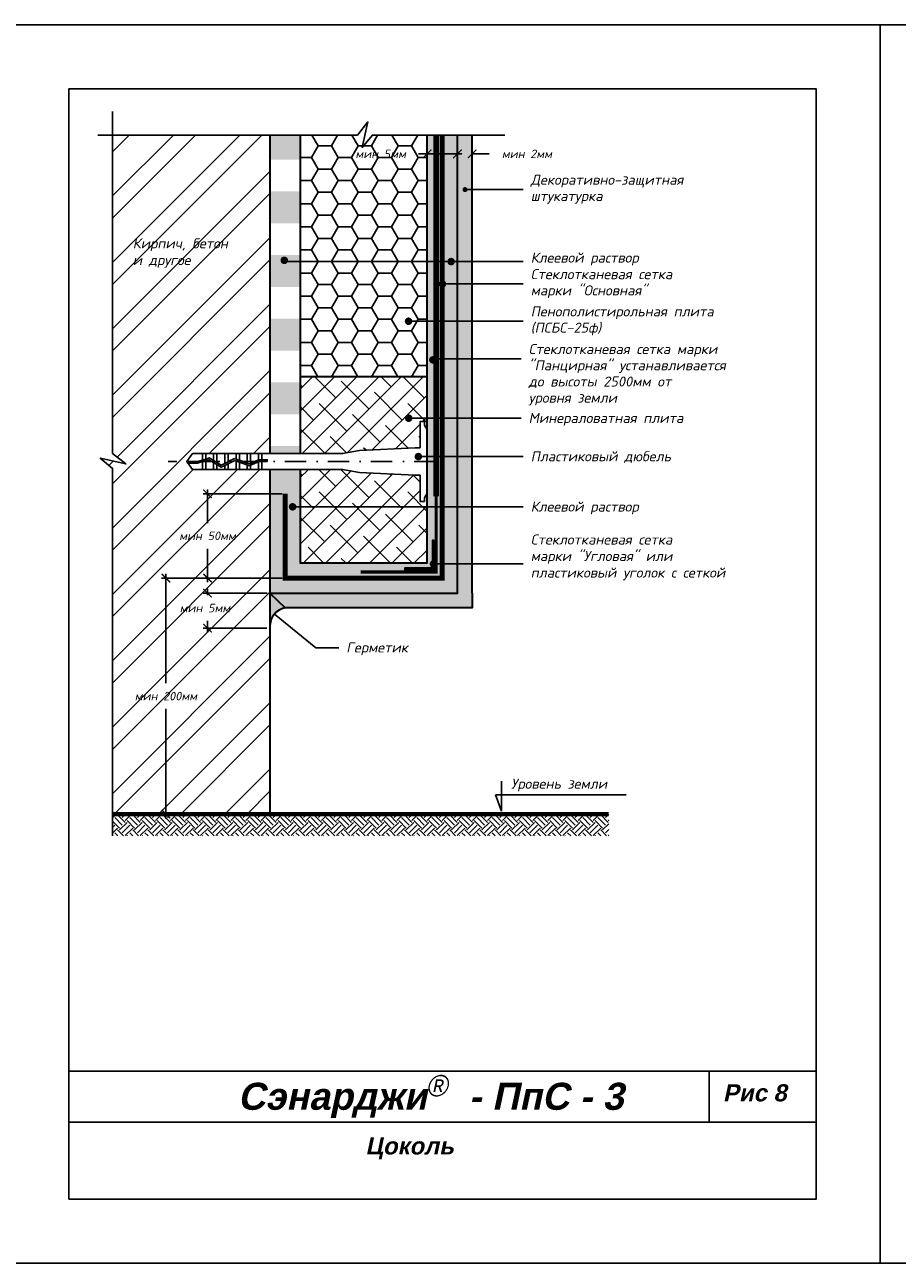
# Model space of a CAD drawing. Header units: inches. Extents: x 47 to 4151, y -1120 to 1902.
# Tile 89 of 93: x 1527 to 1732, y 1612 to 1902. Entities that reach past the tile are written whole.
import ezdxf

# ---------------------------------------------------------------- set-up
doc = ezdxf.new("R2010")
doc.units = ezdxf.units.IN
doc.header["$LTSCALE"] = 10
doc.header["$MEASUREMENT"] = 0
for name, pattern in [('DASHDOT', [1, 0.5, -0.25, 0, -0.25]), ('HIDDEN', [0.375, 0.25, -0.125]), ('HIDDENX2', [0.75, 0.5, -0.25])]:
    doc.linetypes.add(name, pattern=pattern)
doc.layers.add('dim', color=160, linetype='Continuous', lineweight=15)
doc.layers.add('Layer1', color=108, linetype='Continuous', lineweight=30)
for name, color, linetype in [('DUBEL', 142, 'Continuous'), ('hatch', 240, 'Continuous'), ('ndp', 242, 'Continuous'), ('ramka', 248, 'Continuous')]:
    doc.layers.add(name, color=color, linetype=linetype)
doc.layers.add('list', color=5, linetype='Continuous', plot=False)
doc.styles.add('ndp', font='ARIALBD.TTF', dxfattribs={"oblique": 12})
doc.styles.add('style2', font='romans.shx', dxfattribs={"oblique": 12})
doc.dimstyles.new('1', dxfattribs={"dimtxt": 2, "dimasz": 2, "dimexe": 1, "dimexo": 0.7, "dimgap": 2, "dimtad": 0, "dimtih": 1, "dimtoh": 1, "dimdec": 4, "dimzin": 0, "dimdsep": 46, "dimtxsty": 'style2', "dimblk": 'ARCHTICK', "dimcen": 1.5, "dimdle": 1, "dimadec": 0, "dimazin": 0, "dimtfac": 1, "dimtdec": 4, "dimtofl": 0, "dimtmove": 0, "dimatfit": 2, "dimldrblk": 'DOTSMALL', "dimfxl": 1, "dimtolj": 1, "dimtzin": 0, "dimarcsym": 0})

# ---------------------------------------------------------------- blocks, each defined once
blk = doc.blocks.new('_ArchTick')
at = {"layer": 'DUBEL', "color": 0, "const_width": 0.15}
blk.add_lwpolyline([(-0.5, -0.5), (0.5, 0.5)], dxfattribs=at)
blk = doc.blocks.new('*D60')
at = {"layer": 'Defpoints', "color": 0, "lineweight": 53}
for p in [(1631.96, 1872), (1628.5, 1870.25), (1631.96, 1870.13)]:
    blk.add_point(p, dxfattribs=at)
at = {"layer": 'dim', "color": 0, "lineweight": -2}
for p, q in [((1628.5, 1872), (1626.5, 1872)), ((1628.5, 1870.95), (1628.5, 1873)), ((1631.96, 1870.83), (1631.96, 1873)), ((1631.96, 1872), (1635.96, 1872))]:
    blk.add_line(p, q, dxfattribs=at)
at = {"layer": 'dim', "color": 0, "lineweight": -2, "xscale": 2, "yscale": 2, "zscale": 2}
blk.add_blockref('_ArchTick', (1628.5, 1872), dxfattribs=at)
at = {"layer": 'dim', "color": 0, "lineweight": -2, "xscale": 2, "yscale": 2, "zscale": 2, "rotation": 180}
blk.add_blockref('_ArchTick', (1631.96, 1872), dxfattribs=at)
at = {"layer": 'dim', "color": 0, "insert": (1644.78, 1872), "char_height": 2, "attachment_point": 5, "style": 'style2'}
blk.add_mtext('\\A1;{\\fRomanS|b0|i0|c204|p2;мин 2мм}', dxfattribs=at)
blk = doc.blocks.new('_DotSmall')
at = {"layer": 'DUBEL', "color": 0, "const_width": 0.5}
blk.add_lwpolyline([(-0.0625, 0, 1), (0.0625, 0, 1)], format="xyb", close=True, dxfattribs=at)
blk = doc.blocks.new('*D61')
at = {"layer": 'Defpoints', "color": 0, "lineweight": 53}
for p in [(1621.4, 1872), (1621.4, 1870.83), (1628.5, 1870.25)]:
    blk.add_point(p, dxfattribs=at)
at = {"layer": 'dim', "color": 0, "lineweight": -2}
for p, q in [((1621.4, 1872), (1619.4, 1872)), ((1621.4, 1871.53), (1621.4, 1873)), ((1629.5, 1872), (1621.4, 1872)), ((1628.5, 1870.95), (1628.5, 1873))]:
    blk.add_line(p, q, dxfattribs=at)
at = {"layer": 'dim', "color": 0, "lineweight": -2, "xscale": 2, "yscale": 2, "zscale": 2, "rotation": 180}
blk.add_blockref('_ArchTick', (1621.4, 1872), dxfattribs=at)
at = {"layer": 'dim', "color": 0, "lineweight": -2, "xscale": 2, "yscale": 2, "zscale": 2}
blk.add_blockref('_ArchTick', (1628.5, 1872), dxfattribs=at)
at = {"layer": 'dim', "color": 0, "insert": (1610.53, 1872), "char_height": 2, "attachment_point": 5, "style": 'style2'}
blk.add_mtext('\\A1;{\\fRomanS|b0|i0|c204|p2;мин }5{\\fRomanS|b0|i0|c204|p2;мм}', dxfattribs=at)
blk = doc.blocks.new('*D62')
at = {"layer": 'Defpoints', "color": 0, "lineweight": 53}
for p in [(1569.97, 1792.41), (1588.14, 1792.41), (1588.14, 1772.68)]:
    blk.add_point(p, dxfattribs=at)
at = {"layer": 'dim', "color": 0, "lineweight": -2}
for p, q in [((1587.44, 1792.41), (1568.97, 1792.41)), ((1569.97, 1793.41), (1569.97, 1785.55)), ((1569.97, 1771.68), (1569.97, 1779.54)), ((1587.44, 1772.68), (1568.97, 1772.68))]:
    blk.add_line(p, q, dxfattribs=at)
at = {"layer": 'dim', "color": 0, "lineweight": -2, "xscale": 2, "yscale": 2, "zscale": 2}
for p, rotation in [((1569.97, 1792.41), 90), ((1569.97, 1772.68), 270)]:
    blk.add_blockref('_ArchTick', p, dxfattribs=dict(at, rotation=rotation))
at = {"layer": 'dim', "color": 0, "insert": (1569.97, 1782.55), "char_height": 2, "attachment_point": 5, "style": 'style2'}
blk.add_mtext('\\A1;{\\fRomanS|b0|i0|c204|p2;мин 50мм}', dxfattribs=at)
blk = doc.blocks.new('*D63')
at = {"layer": 'Defpoints', "color": 0}
for p in [(1569.97, 1769.13), (1584.66, 1769.13), (1584.59, 1760.96)]:
    blk.add_point(p, dxfattribs=at)
at = {"layer": 'dim', "color": 0, "lineweight": -2}
for p, q in [((1583.96, 1769.13), (1568.97, 1769.13)), ((1569.97, 1770.13), (1569.97, 1768.66)), ((1583.89, 1760.96), (1568.97, 1760.96)), ((1569.97, 1759.96), (1569.97, 1762.64))]:
    blk.add_line(p, q, dxfattribs=at)
at = {"layer": 'dim', "color": 0, "lineweight": -2, "xscale": 2, "yscale": 2, "zscale": 2}
for p, rotation in [((1569.97, 1769.13), 90), ((1569.97, 1760.96), 270)]:
    blk.add_blockref('_ArchTick', p, dxfattribs=dict(at, rotation=rotation))
at = {"layer": 'dim', "color": 0, "insert": (1569.37, 1765.65), "char_height": 2, "attachment_point": 5, "style": 'style2'}
blk.add_mtext('\\A1;{\\fRomanS|b0|i0|c204|p2;мин 5мм}', dxfattribs=at)
blk = doc.blocks.new('*D64')
at = {"layer": 'Defpoints', "color": 0, "lineweight": 53}
for p in [(1560.23, 1772.68), (1578.21, 1772.68), (1584.59, 1717.4)]:
    blk.add_point(p, dxfattribs=at)
at = {"layer": 'dim', "color": 0, "lineweight": -2}
for p, q in [((1577.51, 1772.68), (1559.23, 1772.68)), ((1560.23, 1773.68), (1560.23, 1748.05)), ((1560.23, 1716.4), (1560.23, 1742.03)), ((1583.89, 1717.4), (1559.23, 1717.4))]:
    blk.add_line(p, q, dxfattribs=at)
at = {"layer": 'dim', "color": 0, "lineweight": -2, "xscale": 2, "yscale": 2, "zscale": 2}
for p, rotation in [((1560.23, 1772.68), 90), ((1560.23, 1717.4), 270)]:
    blk.add_blockref('_ArchTick', p, dxfattribs=dict(at, rotation=rotation))
at = {"layer": 'dim', "color": 0, "insert": (1560.23, 1745.04), "char_height": 2, "attachment_point": 5, "style": 'style2'}
blk.add_mtext('\\A1;{\\fRomanS|b0|i0|c204|p2;мин 200мм}', dxfattribs=at)

msp = doc.modelspace()

# ---------------------------------------------------------------- hatches: boundary and pattern name
at = {"layer": 'hatch'}
h = msp.add_hatch(dxfattribs=at)
h.set_pattern_fill('ANSI32', color=256, scale=29.327494, style=0)
h.set_pattern_definition([(45, (-1249.461, 2564.441), (-7.776626, 7.776626), []), (45, (-1244.277, 2564.441), (-7.776626, 7.776626), [])])
h.paths.add_polyline_path([(1584.593007, 1876.387985), (1547.727414, 1876.387985), (1547.727414, 1801.863717), (1550.842088, 1799.408985), (1544.841075, 1800.721146), (1547.727414, 1798.349165), (1547.727414, 1717.397165), (1584.593007, 1717.397165), (1584.593007, 1747.828907, -0.4142135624), (1584.153095, 1748.268819, -0.4142135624), (1584.593007, 1748.708732), (1584.593007, 1798.105609), (1582.686579, 1798.105609), (1581.907356, 1798.105609), (1579.28013, 1798.105609), (1576.652905, 1798.105609), (1574.804902, 1798.105609), (1572.177677, 1798.105609), (1568.771228, 1798.105609), (1566.444478, 1798.105609), (1565.101771, 1799.968457), (1566.444478, 1801.831306), (1568.771228, 1801.831306), (1569.550451, 1801.831306), (1572.177677, 1801.831306), (1574.804902, 1801.831306), (1577.432128, 1801.831306), (1580.059354, 1801.831306), (1582.686579, 1801.831306), (1584.593007, 1801.831306)])
h.paths.add_polyline_path([(1561.68743, 1784.05492), (1578.253084, 1784.05492), (1578.253084, 1781.036523), (1561.68743, 1781.036523)], flags=24)
h.paths.add_polyline_path([(1562.650637, 1766.554109), (1577.289878, 1766.554109), (1577.289878, 1763.535712), (1562.650637, 1763.535712)], flags=24)
h.paths.add_polyline_path([(1550.985465, 1746.548658), (1569.477532, 1746.548658), (1569.477532, 1743.530261), (1550.985465, 1743.530261)], flags=24)
h.paths.add_polyline_path([(1552.0196, 1844.716698), (1569.057477, 1844.467348), (1569.805527, 1847.986647), (1552.76765, 1848.235997)], flags=24)
h.paths.add_polyline_path([(1551.782525, 1848.478879), (1580.607262, 1848.146412), (1581.604662, 1852.838812), (1552.779925, 1853.171278)], flags=24)
h = msp.add_hatch(dxfattribs=at)
h.set_pattern_fill('DOTS', color=256, scale=7, style=0)
h.set_pattern_definition([(0, (793.0896, 1585.90253), (0.21875, 0.4375), [0, -0.4375])])
h.paths.add_polyline_path([(1621.404025, 1876.387985), (1621.404025, 1803.385683), (1621.404025, 1792.523842), (1621.404025, 1776.231055), (1591.691608, 1776.231055), (1591.691608, 1798.105609), (1584.593007, 1798.105609), (1584.593007, 1769.132454), (1628.502626, 1769.132454), (1628.502626, 1876.387985)])
h.paths.add_polyline_path([(1623.035261, 1781.438231), (1623.035261, 1776.392724, -0.3248751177), (1623.339166, 1775.974364, -0.3248751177), (1623.035261, 1775.556005), (1623.035261, 1774.599818), (1616.196848, 1774.599818), (1616.196848, 1775.007627), (1622.627452, 1775.007627), (1622.627452, 1775.628464, -0.2301352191), (1622.459341, 1775.974364, -0.2301352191), (1622.627452, 1776.320265), (1622.627452, 1781.438231)], flags=16)
h.paths.add_polyline_path([(1591.691608, 1803.589638), (1584.593007, 1803.589638), (1584.593007, 1801.831306), (1591.691608, 1801.831306)], flags=17)
h.paths.add_polyline_path([(1591.691608, 1818.492449), (1584.593007, 1818.492449), (1584.593007, 1811.041043), (1591.691608, 1811.041043)])
h.paths.add_polyline_path([(1591.691608, 1833.395259), (1584.593007, 1833.395259), (1584.593007, 1825.943854), (1591.691608, 1825.943854)], flags=17)
h.paths.add_polyline_path([(1591.691608, 1848.29807), (1584.593007, 1848.29807), (1584.593007, 1840.846665), (1591.691608, 1840.846665)], flags=17)
h.paths.add_polyline_path([(1591.691608, 1863.200881), (1584.593007, 1863.200881), (1584.593007, 1855.749475), (1591.691608, 1855.749475)], flags=17)
h.paths.add_polyline_path([(1591.691608, 1876.387985), (1584.593007, 1876.387985), (1584.593007, 1870.652286), (1591.691608, 1870.652286)], flags=17)
h = msp.add_hatch(dxfattribs=at)
h.set_pattern_fill('AR-CONC', color=256, scale=0.293275, style=0)
h.set_pattern_definition([(50, (-1488.6391, 2564.4412), (2.1035444, -0.1840363), [0.2199562, -2.4195183]), (355, (-1488.6391, 2564.4412), (-0.4069229, 2.205991), [0.175965, -1.9356146]), (100.4514, (-1488.4638, 2564.4259), (1.696623, 2.0219534), [0.186934, -2.0562741]), (46.1842, (-1488.639, 2565.0278), (3.1299506, -0.4854258), [0.3299343, -3.6292774]), (96.6356, (-1488.3783, 2564.9873), (2.7411315, 2.8568436), [0.280401, -3.0844107]), (351.1842, (-1488.639, 2565.0278), (2.7411293, 2.8568457), [0.2639474, -2.903422]), (21, (-1488.3458, 2564.8811), (1.7505788, -1.1807803), [0.2199562, -2.4195183]), (326, (-1488.3458, 2564.8811), (0.7135829, 2.1266834), [0.175965, -1.9356146]), (71.4514, (-1488.2, 2564.7827), (2.4641624, 0.9459011), [0.186934, -2.0562741]), (37.5, (-1488.6391, 2564.4412), (0.0356618, 0.97629425), [0, -1.9121526, 0, -1.9649421, 0, -1.9429465]), (7.5, (-1488.6391, 2564.4412), (0.77151703, 1.1567107), [0, -1.12031027, 0, -1.86816137, 0, -0.74051922]), (327.5, (-1489.2931, 2564.4412), (1.56556743, -0.06614779), [0, -0.73318735, 0, -2.28754454, 0, -3.03539563]), (317.5, (-1489.5864, 2564.4412), (1.7103389, 0.2935828), [0, -0.95314356, 0, -1.5191642, 0, -2.1555708])])
h.paths.add_polyline_path([(1631.958081, 1812.692655), (1631.958081, 1876.387985), (1628.502626, 1876.387985), (1628.502626, 1769.132454), (1584.593007, 1769.132454), (1588.134691, 1765.676999), (1631.958081, 1765.676999), (1631.958081, 1769.132454)])
h = msp.add_hatch(dxfattribs=at)
h.set_pattern_fill('HONEY', color=256, scale=25, style=0)
h.set_pattern_definition([(0, (-1249.4615, 2250.0304), (4.6875, 2.7063294), [3.125, -6.25]), (120, (-1249.4615, 2250.0304), (-4.6875, 2.7063294), [3.125, -6.25]), (60, (-1249.4615, 2250.0304), (1e-08, 5.4126588), [-6.25, 3.125])])
h.paths.add_polyline_path([(1621.404025, 1876.387985), (1608.597948, 1876.387985), (1606.225966, 1873.501646), (1606.857084, 1876.387985), (1591.691608, 1876.387985), (1591.691608, 1819.795735), (1621.404025, 1819.795735)])
h.paths.add_polyline_path([(1604.264784, 1873.510822), (1618.904025, 1873.510822), (1618.904025, 1870.492425), (1604.264784, 1870.492425)], flags=24)
h = msp.add_hatch(dxfattribs=at)
h.set_pattern_fill('ANSI38', color=256, scale=29.327494, style=0)
h.set_pattern_definition([(45, (791.2338, 1607.4897), (-2.592209, 2.592209), []), (135, (791.2338, 1607.4897), (-7.776626, 2.592209), [9.16484, -5.498905])])
h.paths.add_polyline_path([(1621.404025, 1792.523842), (1620.774315, 1791.481672), (1620.774315, 1790.640043), (1619.753452, 1790.640043), (1619.753452, 1796.748707), (1618.617359, 1796.748707), (1605.560852, 1797.430053), (1601.598204, 1798.105609), (1591.691608, 1798.105609), (1591.691608, 1792.409689), (1591.691608, 1776.231055), (1621.404025, 1776.231055)])
h.paths.add_polyline_path([(1619.753452, 1809.296872), (1620.774315, 1809.296872), (1620.774315, 1808.455242), (1621.404025, 1807.413072), (1621.404025, 1819.795735), (1591.691608, 1819.795735), (1591.691608, 1809.214093), (1591.691608, 1801.831306), (1601.598204, 1801.831306), (1605.560852, 1802.506862), (1618.617359, 1803.188207), (1619.753452, 1803.188207)])
msp.add_hatch(color=256, dxfattribs=at).paths.add_polyline_path([(1588.134691, 1765.676999), (1584.593007, 1769.132454), (1584.593007, 1761.567668, -0.3496685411)])
h = msp.add_hatch(dxfattribs=at)
h.set_pattern_fill('EARTH', color=256, scale=10, angle=45, style=0)
h.set_pattern_definition([(45, (-1249.4615, 2564.4412), (2e-16, 3.535534), [2.5, -2.5]), (45, (-1250.1244, 2565.1041), (2e-16, 3.535534), [2.5, -2.5]), (45, (-1250.7873, 2565.767), (2e-16, 3.535534), [2.5, -2.5]), (135, (-1250.7873, 2566.209), (-3.535534, 4e-16), [2.5, -2.5]), (135, (-1250.1244, 2566.872), (-3.535534, 4e-16), [2.5, -2.5]), (135, (-1249.4615, 2567.5348), (-3.535534, 4e-16), [2.5, -2.5])])
h.paths.add_polyline_path([(1663.926978, 1717.397165), (1547.727414, 1717.397165), (1547.727414, 1712.319388), (1663.926978, 1712.319388)])
at = {"layer": 'Layer1'}
msp.add_hatch(color=256, dxfattribs=at).paths.add_polyline_path([(1623.035261, 1781.438231), (1622.627452, 1781.438231), (1622.627452, 1775.007627), (1616.196848, 1775.007627), (1616.196848, 1774.599818), (1623.035261, 1774.599818)])

# ---------------------------------------------------------------- linework, layer by layer
at = {"layer": 'DUBEL', "linetype": 'DASHDOT'}
msp.add_line((1623.356823, 1799.968457), (1560.789223, 1799.968457), dxfattribs=at)
at = {"layer": 'DUBEL', "linetype": 'HIDDEN', "const_width": 1.1731}
msp.add_lwpolyline([(1588.142308, 1792.409689), (1588.142308, 1772.681754), (1624.953325, 1772.681754), (1624.953325, 1876.387985)], dxfattribs=at)
at = {"layer": 'DUBEL'}
msp.add_lwpolyline([(1618.617359, 1796.748707), (1619.753452, 1796.748707), (1619.753452, 1790.640043), (1620.774315, 1790.640043), (1620.774315, 1791.481672), (1621.404025, 1792.523842), (1621.404025, 1807.413072), (1620.774315, 1808.455242), (1620.774315, 1809.296872), (1619.753452, 1809.296872), (1619.753452, 1803.188207), (1618.617359, 1803.188207), (1605.560852, 1802.506862), (1601.598204, 1801.831306), (1582.686579, 1801.831306), (1582.686579, 1800.383338), (1583.976981, 1800.383338), (1583.976981, 1799.987907), (1582.686579, 1799.987907), (1582.686579, 1800.383338), (1582.686579, 1798.105609), (1581.907356, 1798.105609), (1581.907356, 1799.908757), (1582.083952, 1799.987907), (1582.686579, 1799.968457), (1582.686579, 1800.383338), (1581.999389, 1800.383338), (1581.907356, 1800.342089), (1581.907356, 1801.831306), (1582.686579, 1801.831306), (1580.059354, 1801.831306), (1580.059354, 1799.513823), (1581.907356, 1800.342089), (1579.795808, 1799.395703), (1579.28013, 1799.584767), (1579.28013, 1801.831306), (1580.059354, 1801.831306), (1577.432128, 1801.831306), (1577.432128, 1800.262303), (1579.28013, 1799.584767), (1576.652905, 1800.547991), (1576.652905, 1801.831306), (1577.432128, 1801.831306), (1574.804902, 1801.831306), (1574.804902, 1799.968457), (1576.328212, 1800.667033), (1574.025679, 1799.500876), (1574.025679, 1801.831306), (1574.804902, 1801.831306), (1572.177677, 1801.831306), (1572.177677, 1799.968457), (1572.177677, 1799.696533), (1573.182521, 1799.073844), (1574.025679, 1799.500876), (1573.182521, 1799.073844), (1571.398454, 1800.179408), (1571.398454, 1801.831306), (1572.177677, 1801.831306), (1569.550451, 1801.831306), (1569.550451, 1800.544229), (1570.40311, 1800.796211), (1571.398454, 1800.179408), (1570.40311, 1800.796211), (1569.550451, 1800.544229), (1569.550451, 1801.831306), (1568.771228, 1801.831306), (1568.771228, 1800.313949), (1569.550451, 1800.544229), (1568.771228, 1800.313949), (1568.771228, 1801.831306), (1566.444478, 1801.831306), (1565.101771, 1799.968457), (1567.602153, 1799.968457), (1568.771228, 1800.313949), (1568.771228, 1799.968457), (1567.65936, 1799.573027), (1565.38679, 1799.573027), (1565.101771, 1799.968457), (1566.444478, 1798.105609), (1568.771228, 1798.105609), (1568.771228, 1799.901612), (1569.550451, 1800.131892), (1569.550451, 1798.105609), (1569.550451, 1799.968457), (1569.550451, 1800.131892), (1570.345349, 1800.366804), (1571.398454, 1799.714208), (1571.398454, 1798.105609), (1568.771228, 1798.105609), (1572.177677, 1798.105609), (1572.177677, 1799.231333), (1571.398454, 1799.714208), (1573.163034, 1798.620719), (1574.025679, 1799.057621), (1574.025679, 1798.105609), (1572.177677, 1798.105609), (1574.804902, 1798.105609), (1574.804902, 1799.452272), (1574.025679, 1799.057621), (1576.353507, 1800.23659), (1577.432128, 1799.841133), (1577.432128, 1798.105609), (1574.804902, 1798.105609), (1576.652905, 1798.105609), (1576.652905, 1799.968457), (1576.652905, 1800.126821), (1576.652905, 1798.105609), (1579.28013, 1798.105609), (1579.28013, 1799.163597), (1577.432128, 1799.841133), (1579.810734, 1798.969061), (1580.059354, 1799.080491), (1580.059354, 1798.105609), (1580.059354, 1799.080491), (1581.907356, 1799.908757), (1581.907356, 1798.105609), (1579.28013, 1798.105609), (1582.686579, 1798.105609), (1601.598204, 1798.105609), (1605.560852, 1797.430053), (1618.617359, 1796.748707)], close=True, dxfattribs=at)
at = {"layer": 'hatch'}
for points in [[(1544.25615, 1876.387985), (1605.083395, 1876.387985), (1607.538128, 1879.502659), (1606.225966, 1873.501646), (1608.597948, 1876.387985), (1639.626116, 1876.387985)], [(1547.727414, 1881.938405), (1547.727414, 1801.863717), (1550.842088, 1799.408985), (1544.841075, 1800.721146), (1547.727414, 1798.349165), (1547.727414, 1712.319388)]]:
    msp.add_lwpolyline(points, dxfattribs=at)
at = {"layer": 'hatch', "const_width": 1}
msp.add_lwpolyline([(1547.727414, 1717.397165), (1663.926978, 1717.397165)], dxfattribs=at)
at = {"layer": 'Layer1'}
for p, q in [((1584.593007, 1876.387985), (1584.593007, 1801.831306)), ((1591.691608, 1876.387985), (1591.691608, 1801.831306)), ((1621.404025, 1803.385683), (1621.404025, 1876.387985)), ((1621.404025, 1819.795735), (1591.691608, 1819.795735)), ((1584.593007, 1798.105609), (1584.593007, 1717.397165)), ((1584.593007, 1769.132454), (1588.134691, 1765.676999))]:
    msp.add_line(p, q, dxfattribs=at)
for points in [[(1584.593007, 1769.132454), (1628.502626, 1769.132454), (1628.502626, 1876.387985)], [(1631.958081, 1769.132454), (1631.958081, 1769.132454), (1631.958081, 1876.387985)], [(1631.958081, 1769.132454), (1631.958081, 1769.132454), (1631.958081, 1812.692655)], [(1591.691608, 1798.105609), (1591.691608, 1776.231055), (1621.404025, 1776.231055), (1621.404025, 1803.385683)], [(1631.958081, 1769.132454), (1631.958081, 1765.676999), (1588.134691, 1765.676999)], [(1631.958081, 1769.132454), (1631.958081, 1765.676999), (1620.457156, 1765.676999)]]:
    msp.add_lwpolyline(points, dxfattribs=at)
at = {"layer": 'Layer1', "linetype": 'HIDDENX2', "const_width": 1.3}
msp.add_lwpolyline([(1623.539166, 1791.821704), (1623.539166, 1876.387985)], dxfattribs=at)
at = {"layer": 'Layer1', "linetype": 'HIDDEN'}
msp.add_lwpolyline([(1623.539166, 1791.821704, 0.75, 0.75, 0), (1623.539166, 1774.095914, 0.75, 0.75, 0), (1605.813376, 1774.095914, 0.75, 0.75, 0)], format="xyseb", dxfattribs=at)
at = {"layer": 'Layer1'}
msp.add_lwpolyline([(1623.035261, 1781.438231), (1622.627452, 1781.438231), (1622.627452, 1775.007627), (1616.196848, 1775.007627), (1616.196848, 1774.599818), (1623.035261, 1774.599818)], close=True, dxfattribs=at)
at = {"layer": 'Layer1', "const_width": 0.879825}
msp.add_lwpolyline([(1622.459341, 1775.974364, 1), (1623.339166, 1775.974364, 1)], format="xyb", close=True, dxfattribs=at)
at = {"layer": 'Layer1'}
msp.add_arc((1588.942642, 1761.399765), 4.352874, 100.69689029, 177.78939352, dxfattribs=at)
at = {"layer": 'list'}
for points in [[(1517.494698, 1612.234707), (1727.494698, 1612.234707), (1727.494698, 1902.234707), (1517.494698, 1902.234707)], [(1727.494698, 1612.234707), (1937.494698, 1612.234707), (1937.494698, 1902.234707), (1727.494698, 1902.234707)]]:
    msp.add_lwpolyline(points, close=True, dxfattribs=at)
at = {"layer": 'ndp'}
for p, q in [((1630.278206, 1863.637991), (1643.913185, 1863.637991)), ((1588.116811, 1846.805072), (1643.913185, 1846.805072)), ((1624.985126, 1841.539606), (1643.913185, 1841.539606)), ((1617.059552, 1832.814351), (1643.913185, 1832.814351)), ((1623.131083, 1823.982556), (1643.432512, 1823.982556)), ((1617.074974, 1810.105912), (1643.418444, 1810.105912)), ((1619.349177, 1801.125937), (1643.913185, 1801.125937)), ((1589.892236, 1789.354221), (1643.913185, 1789.354221)), ((1623.339166, 1775.974364), (1643.913185, 1775.974364)), ((1585.645397, 1764.241541), (1595.357075, 1756.358437)), ((1595.357075, 1756.358437), (1600.710336, 1756.358437)), ((1638.861763, 1725.107359), (1638.861763, 1718.075949)), ((1638.861763, 1718.075949), (1637.437639, 1721.917446)), ((1637.437639, 1721.917446), (1668.025658, 1721.917446))]:
    msp.add_line(p, q, dxfattribs=at)
for points, const_width in [([(1629.984931, 1863.637991, 1), (1630.57148, 1863.637991, 1)], 0.58655), ([(1587.510967, 1847.076667, 1), (1588.390792, 1847.076667, 1)], 0.879825), ([(1626.59474, 1846.784307, 1), (1627.474565, 1846.784307, 1)], 0.879825), ([(1624.545213, 1841.539606, 1), (1625.425038, 1841.539606, 1)], 0.879825), ([(1616.61964, 1832.814351, 1), (1617.499465, 1832.814351, 1)], 0.879825), ([(1622.306781, 1823.768621, 1), (1623.186606, 1823.768621, 1)], 0.879825), ([(1616.650286, 1810.105912, 1), (1617.530111, 1810.105912, 1)], 0.879825), ([(1618.909265, 1801.125937, 1), (1619.78909, 1801.125937, 1)], 0.879825), ([(1589.452324, 1789.354221, 1), (1590.332148, 1789.354221, 1)], 0.879825)]:
    msp.add_lwpolyline(points, format="xyb", close=True, dxfattribs=dict(at, const_width=const_width))
at = {"layer": 'ramka'}
for p, q in [((1712.494698, 1657.234707), (1537.494698, 1657.234707)), ((1687.494698, 1657.234707), (1687.494698, 1645.234707)), ((1712.494698, 1645.234707), (1537.494698, 1645.234707))]:
    msp.add_line(p, q, dxfattribs=at)
msp.add_lwpolyline([(1537.494698, 1627.234707), (1712.494698, 1627.234707), (1712.494698, 1887.234707), (1537.494698, 1887.234707)], close=True, dxfattribs=at)

# ---------------------------------------------------------------- texts
at = {"layer": 'ndp', "oblique": 12}
for s, height, style, p in [('Декоративно-защитная', 2.34619952, 'style2', (1645.666018, 1864.761996)), ('штукатурка', 2.3461995, 'style2', (1645.666018, 1860.963387)), ('Кирпич, бетон', 2.34619952, 'style2', (1552.450163, 1849.876779)), ('и другое', 2.3461995, 'style2', (1552.450163, 1845.96064)), ('Клеевой раствор', 2.34619952, 'style2', (1645.666018, 1846.534171)), ('Стеклотканевая сетка', 2.34619952, 'style2', (1645.666018, 1842.663611)), ('марки "Основная"', 2.34619952, 'style2', (1645.666018, 1838.865002)), ('Пенополистирольная плита', 2.34619952, 'style2', (1645.666018, 1833.938357)), ('(ПСБС-25ф)', 2.3461995, 'style2', (1645.666018, 1830.139748)), ('Стеклотканевая сетка марки', 2.34619952, 'style2', (1645.185345, 1825.124701)), ('"Панцирная" устанавливается', 2.34619952, 'style2', (1645.185345, 1821.326092)), ('до высоты 2500мм от ', 2.34619952, 'style2', (1645.185345, 1817.527483)), ('уровня земли', 2.34619952, 'style2', (1645.185345, 1813.728875)), ('Минераловатная плита', 2.34619952, 'style2', (1645.171277, 1808.992895)), ('Пластиковый дюбель', 2.34619952, 'style2', (1645.666018, 1800.01292)), ('Клеевой раствор', 2.34619952, 'style2', (1645.666018, 1788.241205)), ('Стеклотканевая сетка', 2.34619952, 'style2', (1645.666018, 1780.523414)), ('марки "Угловая" или', 2.34619952, 'style2', (1645.666018, 1776.654562)), ('пластиковый уголок с сеткой', 2.34619952, 'style2', (1645.666018, 1772.78571)), ('Герметик', 2.3461995, 'style2', (1602.46317, 1755.245421)), ('Уровень земли', 2.34619952, 'style2', (1641.069454, 1723.337135)), ('Сэнарджи    - ПпС - 3', 6.33260053, 'ndp', (1577.071368, 1648.159045)), ('Рис 8', 4, 'ndp', (1690.698078, 1650.136758)), ('Цоколь', 4, 'ndp', (1606.964044, 1637.697124))]:
    msp.add_text(s, height=height, dxfattribs=dict(at, style=style)).set_placement(p)
at = {"layer": 'ndp', "insert": (1621.134171, 1656.298129), "char_height": 5, "attachment_point": 1, "style": 'style2'}
msp.add_mtext('{\\fCentury Gothic|b0|i0|c204|p32;®}', dxfattribs=at)

# ---------------------------------------------------------------- dimensions: what is measured, and where the dimension line sits
at = {"layer": 'dim'}
for base, p2, text, picture, middle in [((1621.404025, 1872.001624), (1621.404025, 1870.832926), '{\\fRomanS|b0|i0|c204|p2;мин }5{\\fRomanS|b0|i0|c204|p2;мм}', '*D61', (1610.527357, 1872.001624)), ((1631.958081, 1872.001624), (1631.958081, 1870.132721), '{\\fRomanS|b0|i0|c204|p2;мин 2мм}', '*D60', (1644.777701, 1872.001624))]:
    dim = msp.add_linear_dim(base=base, p1=(1628.502626, 1870.249528), p2=p2, text=text, dimstyle='1', dxfattribs=at)
    dim.commit()
    dim.dimension.update_dxf_attribs({"geometry": picture, "text_midpoint": middle})
for base, p1, p2, text, picture, middle in [((1569.970257, 1792.409689), (1588.142308, 1772.681754), (1588.142308, 1792.409689), '{\\fRomanS|b0|i0|c204|p2;мин 50мм}', '*D62', (1569.970257, 1782.545722)), ((1560.231499, 1772.681754), (1584.593007, 1717.397165), (1578.206282, 1772.681754), '{\\fRomanS|b0|i0|c204|p2;мин 200мм}', '*D64', (1560.231499, 1745.03946))]:
    dim = msp.add_linear_dim(base=base, p1=p1, p2=p2, angle=90, text=text, dimstyle='1', dxfattribs=at)
    dim.commit()
    dim.dimension.update_dxf_attribs({"geometry": picture, "text_midpoint": middle})
dim = msp.add_linear_dim(base=(1569.970257, 1769.132454), p1=(1584.593007, 1760.957367), p2=(1584.655507, 1769.132454), angle=90, text='{\\fRomanS|b0|i0|c204|p2;мин 5мм}', dimstyle='1', override={"dimtmove": 2}, dxfattribs=at)
dim.commit()
dim.dimension.update_dxf_attribs({"geometry": '*D63', "text_midpoint": (1569.369429, 1765.653852), "dimtype": 160})

doc.saveas('drawing.dxf')
